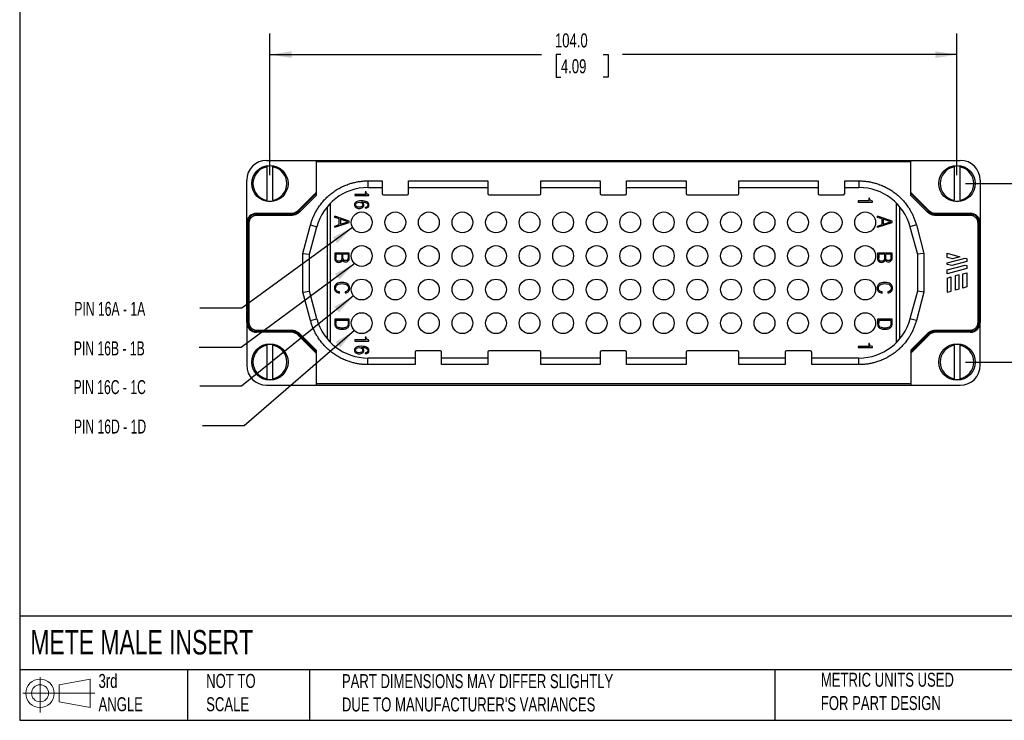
# Model space of a CAD drawing. Header units: millimetres. Extents: x 6 to 273, y 6 to 210.
# Tile 1 of 6: x 6 to 155, y 6 to 112. Entities that reach past the tile are written whole.
import ezdxf

# ---------------------------------------------------------------- set-up
doc = ezdxf.new("R2010")
doc.units = ezdxf.units.MM
doc.linetypes.add('SLD-Solid', pattern=[0])
doc.layers.add('DIMENSIONS', color=140, linetype='SLD-Solid', lineweight=25)
doc.layers.add('TEXT', color=140, linetype='SLD-Solid', lineweight=25)
doc.layers.add('SLD-DEFPOINTS', color=7, linetype='Continuous')
doc.styles.add('SLDTEXTSTYLE0', font='TXT', dxfattribs={"width": 0.7})
doc.styles.add('SLDTEXTSTYLE1', font='TXT', dxfattribs={"width": 0.65})
doc.dimstyles.new('SLDDIMSTYLE0', dxfattribs={"dimtxt": 2.158008, "dimasz": 3.302, "dimexe": 0, "dimexo": 0.0625, "dimgap": 0.539502, "dimtad": 0, "dimtih": 1, "dimtoh": 1, "dimrnd": 1e-09, "dimzin": 4, "dimdsep": 46, "dimtxsty": 'SLDTEXTSTYLE0', "dimsah": 1, "dimcen": 0.09, "dimadec": 0, "dimazin": 1, "dimtfac": 1, "dimtofl": 0, "dimtmove": 0, "dimatfit": 3, "dimfxl": 0, "dimfrac": 2, "dimtolj": 1, "dimtzin": 12, "dimarcsym": 0})
doc.dimstyles.new('SLDDIMSTYLE1', dxfattribs={"dimtxt": 0.18, "dimasz": 3.302, "dimexe": 0, "dimexo": 0.0625, "dimgap": 0, "dimtad": 0, "dimtih": 1, "dimtoh": 1, "dimdec": 0, "dimrnd": 1e-09, "dimzin": 0, "dimdsep": 46, "dimtxsty": 'Standard', "dimsah": 1, "dimcen": 0.09, "dimadec": 0, "dimazin": 0, "dimtfac": 3.302, "dimtdec": 0, "dimtofl": 0, "dimtmove": 0, "dimatfit": 3, "dimfxl": 0, "dimfrac": 2, "dimtolj": 1, "dimtzin": 0, "dimarcsym": 0})

# ---------------------------------------------------------------- blocks, each defined once
blk = doc.blocks.new('Block11')
at = {"color": 7, "linetype": 'SLD-Solid', "lineweight": 18}
for p, q in [((2.59, 5.31), (2.59, 0)), ((5.48, 4.17), (10.18, 5.03)), ((10.18, 5.03), (10.18, 0.73)), ((5.48, 1.6), (5.48, 4.17)), ((0, 2.88), (10.87, 2.88)), ((5.48, 1.6), (10.18, 0.73))]:
    blk.add_line(p, q, dxfattribs=at)
for radius in [2.15, 1.29]:
    blk.add_circle((2.59, 2.88), radius, dxfattribs=at)
blk = doc.blocks.new('Block12')
at = {"layer": 'SLD-DEFPOINTS'}
blk.add_blockref('Block11', (0, 0), dxfattribs=at)
blk = doc.blocks.new('_D')
at = {"layer": 'DIMENSIONS'}
for p, q in [((44.21, 88.82), (44.21, 110.23)), ((148.21, 88.82), (148.21, 110.23)), ((44.21, 107.05), (85.33, 107.05)), ((88.26, 107.05), (87.53, 107.05)), ((87.53, 107.05), (87.53, 103.62)), ((94.67, 107.05), (95.39, 107.05)), ((95.39, 107.05), (95.39, 103.62)), ((148.21, 107.05), (97.59, 107.05)), ((87.53, 103.62), (88.26, 103.62)), ((95.39, 103.62), (94.67, 103.62))]:
    blk.add_line(p, q, dxfattribs=at)
for points in [[(44.21, 107.05), (47.52, 106.54), (47.52, 107.56)], [(148.21, 107.05), (144.91, 107.56), (144.91, 106.54)]]:
    blk.add_solid(points, dxfattribs=at)
at = {"layer": 'DIMENSIONS', "char_height": 2.117, "attachment_point": 1, "style": 'SLDTEXTSTYLE0'}
for s, insert in [('104.0', (87.36, 110.26)), ('4.09', (88.26, 106.35))]:
    blk.add_mtext(s, dxfattribs=dict(at, insert=insert))
blk = doc.blocks.new('_D_1')
at = {"layer": 'DIMENSIONS'}
for p, q in [((149.48, 87.55), (166.07, 87.55)), ((162.89, 87.55), (162.89, 76.84)), ((159.69, 72.92), (158.96, 72.92)), ((158.96, 72.92), (158.96, 69.49)), ((166.1, 72.92), (166.83, 72.92)), ((166.83, 72.92), (166.83, 69.49)), ((158.96, 69.49), (159.69, 69.49)), ((162.89, 60.55), (162.89, 69.01)), ((166.83, 69.49), (166.1, 69.49)), ((149.48, 60.55), (166.07, 60.55))]:
    blk.add_line(p, q, dxfattribs=at)
for points in [[(162.89, 87.55), (162.39, 84.25), (163.4, 84.25)], [(162.89, 60.55), (163.4, 63.85), (162.39, 63.85)]]:
    blk.add_solid(points, dxfattribs=at)
at = {"layer": 'DIMENSIONS', "char_height": 2.117, "attachment_point": 1, "style": 'SLDTEXTSTYLE0'}
for s, insert in [('27.0', (159.69, 76.13)), ('1.06', (159.69, 72.22))]:
    blk.add_mtext(s, dxfattribs=dict(at, insert=insert))

msp = doc.modelspace()

# ---------------------------------------------------------------- linework, layer by layer
for p, q in [((43.715, 91.051), (51.215, 91.051)), ((51.215, 91.051), (51.215, 90.851)), ((51.215, 91.051), (141.215, 91.051)), ((141.215, 90.851), (141.215, 91.051)), ((141.215, 91.051), (148.715, 91.051)), ((43.765, 90.166), (43.765, 90.068)), ((43.765, 90.068), (43.765, 85.033)), ((44.665, 90.166), (44.665, 90.068)), ((44.665, 85.033), (44.665, 90.068)), ((51.215, 90.851), (51.215, 85.748)), ((141.215, 90.851), (51.215, 90.851)), ((141.215, 85.748), (141.215, 90.851)), ((147.765, 90.068), (147.765, 90.166)), ((147.765, 90.068), (147.765, 85.033)), ((148.665, 90.068), (148.665, 90.166)), ((148.665, 85.033), (148.665, 90.068)), ((40.715, 81.551), (40.715, 88.051)), ((59.06, 87.951), (61.215, 87.951)), ((59.06, 87.951), (59.06, 86.951)), ((61.215, 87.951), (61.215, 86.051)), ((65.215, 87.951), (77.215, 87.951)), ((65.215, 86.051), (65.215, 87.951)), ((77.215, 87.951), (77.215, 86.051)), ((85.215, 87.951), (94.215, 87.951)), ((85.215, 86.051), (85.215, 87.951)), ((94.215, 87.951), (94.215, 86.051)), ((98.215, 87.951), (107.215, 87.951)), ((98.215, 86.051), (98.215, 87.951)), ((107.215, 87.951), (107.215, 86.051)), ((115.215, 87.951), (127.215, 87.951)), ((115.215, 86.051), (115.215, 87.951)), ((127.215, 87.951), (127.215, 86.051)), ((131.215, 87.951), (133.37, 87.951)), ((131.215, 86.051), (131.215, 87.951)), ((133.37, 87.951), (133.37, 86.951)), ((151.715, 88.051), (151.715, 81.551)), ((59.06, 86.951), (61.215, 86.951)), ((65.215, 86.951), (77.215, 86.951)), ((85.215, 86.951), (94.215, 86.951)), ((98.215, 86.951), (107.215, 86.951)), ((115.215, 86.951), (127.215, 86.951)), ((131.215, 86.951), (133.37, 86.951)), ((43.765, 85.033), (43.765, 84.936)), ((44.665, 85.033), (44.665, 84.936)), ((48.504, 83.49), (51.215, 86.201)), ((51.215, 86.031), (48.589, 83.405)), ((51.215, 85.748), (48.731, 83.264)), ((57.077, 85.88), (57.077, 85.716)), ((58.779, 85.88), (57.077, 85.88)), ((57.077, 85.716), (59.215, 85.716)), ((59.215, 85.716), (59.215, 85.86)), ((61.415, 85.851), (65.015, 85.851)), ((77.415, 85.851), (85.015, 85.851)), ((94.415, 85.851), (98.015, 85.851)), ((107.415, 85.851), (115.015, 85.851)), ((127.415, 85.851), (131.015, 85.851)), ((141.215, 86.201), (143.925, 83.49)), ((143.84, 83.405), (141.215, 86.031)), ((143.699, 83.264), (141.215, 85.748)), ((147.765, 84.936), (147.765, 85.033)), ((148.665, 84.936), (148.665, 85.033)), ((48.504, 83.49), (48.589, 83.405)), ((52.865, 84.013), (52.865, 64.089)), ((53.365, 84.569), (53.365, 63.532)), ((58.668, 83.803), (58.668, 83.957)), ((134.979, 84.915), (133.277, 84.915)), ((133.277, 84.915), (133.277, 84.751)), ((133.277, 84.751), (135.415, 84.751)), ((135.415, 84.751), (135.415, 84.895)), ((139.065, 63.532), (139.065, 84.569)), ((139.565, 64.089), (139.565, 84.013)), ((143.84, 83.405), (143.925, 83.49)), ((42.215, 82.93), (42.215, 83.051)), ((42.215, 83.051), (47.443, 83.051)), ((42.215, 82.73), (42.215, 82.93)), ((47.443, 82.93), (42.215, 82.93)), ((47.443, 82.73), (42.215, 82.73)), ((47.443, 82.93), (47.443, 83.051)), ((47.443, 82.73), (47.443, 82.93)), ((48.731, 83.264), (48.589, 83.405)), ((56.24, 81.872), (54.04, 82.604)), ((54.04, 82.418), (54.04, 82.604)), ((54.711, 82.199), (54.04, 82.418)), ((54.711, 81.331), (54.711, 82.199)), ((54.893, 82.138), (54.893, 81.394)), ((56.025, 81.77), (54.893, 82.138)), ((138.39, 81.872), (136.19, 82.604)), ((136.19, 82.418), (136.19, 82.604)), ((136.861, 82.199), (136.19, 82.418)), ((136.861, 81.331), (136.861, 82.199)), ((138.175, 81.77), (137.043, 82.138)), ((137.043, 82.138), (137.043, 81.394)), ((143.699, 83.264), (143.84, 83.405)), ((144.986, 83.051), (144.986, 82.93)), ((144.986, 83.051), (150.215, 83.051)), ((144.986, 82.73), (144.986, 82.93)), ((150.215, 82.93), (144.986, 82.93)), ((150.215, 82.73), (144.986, 82.73)), ((150.215, 82.93), (150.215, 83.051)), ((150.215, 82.73), (150.215, 82.93)), ((40.715, 66.551), (40.715, 81.551)), ((40.835, 81.551), (40.715, 81.551)), ((40.835, 81.551), (40.835, 66.551)), ((41.035, 81.551), (40.835, 81.551)), ((41.035, 81.551), (41.035, 66.551)), ((49.215, 76.983), (50.366, 81.28)), ((50.215, 76.851), (51.332, 81.021)), ((50.366, 81.28), (51.332, 81.021)), ((54.04, 80.931), (56.24, 81.663)), ((54.04, 81.117), (54.711, 81.331)), ((54.04, 80.931), (54.04, 81.117)), ((54.893, 81.394), (56.025, 81.77)), ((56.24, 81.663), (56.24, 81.872)), ((136.19, 80.931), (138.39, 81.663)), ((136.19, 81.117), (136.861, 81.331)), ((136.19, 80.931), (136.19, 81.117)), ((137.043, 81.394), (138.175, 81.77)), ((138.39, 81.663), (138.39, 81.872)), ((142.063, 81.28), (141.097, 81.021)), ((141.097, 81.021), (142.215, 76.851)), ((142.063, 81.28), (143.215, 76.983)), ((151.394, 66.551), (151.394, 81.551)), ((151.394, 81.551), (151.594, 81.551)), ((151.594, 66.551), (151.594, 81.551)), ((151.715, 81.551), (151.594, 81.551)), ((151.715, 81.551), (151.715, 66.551)), ((49.215, 76.983), (50.215, 76.851)), ((49.215, 71.119), (49.215, 76.983)), ((50.215, 71.251), (50.215, 76.851)), ((56.24, 77.019), (54.04, 77.019)), ((54.222, 76.845), (54.222, 76.306)), ((55.09, 76.845), (54.222, 76.845)), ((56.058, 76.845), (55.27, 76.845)), ((138.39, 77.019), (136.19, 77.019)), ((136.372, 76.845), (136.372, 76.306)), ((137.24, 76.845), (136.372, 76.845)), ((138.208, 76.845), (137.42, 76.845)), ((143.215, 76.983), (142.215, 76.851)), ((142.215, 76.851), (142.215, 71.251)), ((143.215, 76.983), (143.215, 71.119)), ((146.715, 77.004), (148.664, 76.482)), ((146.715, 76.383), (146.715, 77.004)), ((147.505, 76.172), (146.715, 76.383)), ((146.715, 75.552), (149.424, 76.278)), ((148.664, 76.482), (147.505, 76.172)), ((149.424, 76.278), (149.715, 76.201)), ((149.715, 76.201), (149.715, 75.735)), ((146.715, 75.325), (146.715, 75.552)), ((147.45, 75.128), (146.715, 75.325)), ((146.715, 74.494), (149.424, 75.22)), ((149.715, 74.677), (146.715, 73.873)), ((149.715, 75.735), (147.45, 75.128)), ((149.424, 75.22), (149.715, 75.143)), ((149.715, 75.143), (149.715, 74.677)), ((146.715, 73.873), (146.715, 74.494)), ((146.715, 73.252), (147.315, 73.413)), ((146.715, 73.252), (146.715, 71.097)), ((147.315, 71.258), (147.315, 73.413)), ((148.515, 73.734), (147.915, 73.574)), ((147.915, 73.574), (147.915, 71.419)), ((148.515, 71.58), (148.515, 73.734)), ((149.115, 73.895), (149.715, 74.056)), ((149.115, 71.74), (149.115, 73.895)), ((149.715, 74.056), (149.715, 71.901)), ((148.515, 71.58), (147.915, 71.419)), ((149.715, 71.901), (149.115, 71.74)), ((49.215, 71.119), (50.215, 71.251)), ((50.366, 66.821), (49.215, 71.119)), ((51.332, 67.08), (50.215, 71.251)), ((54.759, 70.983), (54.759, 71.155)), ((55.598, 71.173), (55.598, 70.998)), ((136.909, 70.983), (136.909, 71.155)), ((137.748, 71.173), (137.748, 70.998)), ((142.215, 71.251), (141.097, 67.08)), ((143.215, 71.119), (142.063, 66.821)), ((143.215, 71.119), (142.215, 71.251)), ((146.715, 71.097), (147.315, 71.258)), ((50.366, 66.821), (51.332, 67.08)), ((142.063, 66.821), (141.097, 67.08)), ((40.835, 66.551), (40.715, 66.551)), ((40.715, 66.551), (40.715, 60.051)), ((41.035, 66.551), (40.835, 66.551)), ((56.24, 67.016), (54.04, 67.016)), ((54.222, 66.841), (54.222, 66.459)), ((56.058, 66.841), (54.222, 66.841)), ((56.24, 66.423), (56.24, 67.016)), ((138.39, 67.016), (136.19, 67.016)), ((138.208, 66.841), (136.372, 66.841)), ((136.372, 66.841), (136.372, 66.459)), ((138.39, 66.423), (138.39, 67.016)), ((151.394, 66.551), (151.594, 66.551)), ((151.715, 66.551), (151.594, 66.551)), ((151.715, 60.051), (151.715, 66.551)), ((42.215, 65.371), (47.443, 65.371)), ((42.215, 65.371), (42.215, 65.171)), ((47.443, 65.171), (42.215, 65.171)), ((42.215, 65.051), (42.215, 65.171)), ((47.443, 65.051), (42.215, 65.051)), ((47.443, 65.371), (47.443, 65.171)), ((47.443, 65.051), (47.443, 65.171)), ((48.589, 64.697), (48.504, 64.612)), ((51.215, 61.901), (48.504, 64.612)), ((48.731, 64.838), (48.589, 64.697)), ((51.215, 62.071), (48.589, 64.697)), ((48.731, 64.838), (51.215, 62.354)), ((141.215, 62.354), (143.699, 64.838)), ((143.84, 64.697), (141.215, 62.071)), ((143.925, 64.612), (141.215, 61.901)), ((143.699, 64.838), (143.84, 64.697)), ((143.925, 64.612), (143.84, 64.697)), ((144.986, 65.371), (150.215, 65.371)), ((144.986, 65.371), (144.986, 65.171)), ((150.215, 65.171), (144.986, 65.171)), ((144.986, 65.171), (144.986, 65.051)), ((150.215, 65.051), (144.986, 65.051)), ((150.215, 65.371), (150.215, 65.171)), ((150.215, 65.051), (150.215, 65.171)), ((43.765, 63.166), (43.765, 63.068)), ((43.765, 63.068), (43.765, 58.033)), ((44.665, 63.166), (44.665, 63.068)), ((44.665, 58.033), (44.665, 63.068)), ((57.077, 63.88), (57.077, 63.716)), ((58.779, 63.88), (57.077, 63.88)), ((57.077, 63.716), (59.215, 63.716)), ((59.215, 63.716), (59.215, 63.86)), ((133.277, 62.915), (133.277, 62.751)), ((134.979, 62.915), (133.277, 62.915)), ((133.277, 62.751), (135.415, 62.751)), ((135.415, 62.751), (135.415, 62.895)), ((147.765, 63.068), (147.765, 63.166)), ((147.765, 63.068), (147.765, 58.033)), ((148.665, 63.068), (148.665, 63.166)), ((148.665, 58.033), (148.665, 63.068)), ((51.215, 62.354), (51.215, 57.251)), ((58.668, 61.803), (58.668, 61.957)), ((66.215, 61.151), (59.06, 61.151)), ((59.06, 60.151), (59.06, 61.151)), ((66.215, 62.051), (66.215, 60.151)), ((70.015, 62.251), (66.415, 62.251)), ((70.215, 60.151), (70.215, 62.051)), ((77.215, 61.151), (70.215, 61.151)), ((77.215, 62.051), (77.215, 60.151)), ((85.015, 62.251), (77.415, 62.251)), ((85.215, 60.151), (85.215, 62.051)), ((94.215, 61.151), (85.215, 61.151)), ((94.215, 62.051), (94.215, 60.151)), ((98.015, 62.251), (94.415, 62.251)), ((98.215, 60.151), (98.215, 62.051)), ((107.215, 61.151), (98.215, 61.151)), ((107.215, 62.051), (107.215, 60.151)), ((115.015, 62.251), (107.415, 62.251)), ((115.215, 60.151), (115.215, 62.051)), ((122.215, 61.151), (115.215, 61.151)), ((122.215, 62.051), (122.215, 60.151)), ((126.015, 62.251), (122.415, 62.251)), ((126.215, 60.151), (126.215, 62.051)), ((133.37, 61.151), (126.215, 61.151)), ((133.37, 60.151), (133.37, 61.151)), ((141.215, 62.354), (141.215, 57.251)), ((66.215, 60.151), (59.06, 60.151)), ((77.215, 60.151), (70.215, 60.151)), ((94.215, 60.151), (85.215, 60.151)), ((107.215, 60.151), (98.215, 60.151)), ((122.215, 60.151), (115.215, 60.151)), ((133.37, 60.151), (126.215, 60.151)), ((43.715, 57.051), (51.215, 57.051)), ((43.765, 58.033), (43.765, 57.936)), ((44.665, 58.033), (44.665, 57.936)), ((141.215, 57.251), (51.215, 57.251)), ((51.215, 57.251), (51.215, 57.051)), ((51.215, 57.051), (141.215, 57.051)), ((141.215, 57.251), (141.215, 57.051)), ((141.215, 57.051), (148.715, 57.051)), ((147.765, 57.936), (147.765, 58.033)), ((148.665, 57.936), (148.665, 58.033))]:
    msp.add_line(p, q)
for centre, radius in [((44.215, 87.551), 2.75), ((148.215, 87.551), 2.75), ((58.115, 81.671), 1.575), ((63.195, 81.671), 1.575), ((68.275, 81.671), 1.575), ((73.355, 81.671), 1.575), ((78.435, 81.671), 1.575), ((83.515, 81.671), 1.575), ((88.595, 81.671), 1.575), ((93.675, 81.671), 1.575), ((98.755, 81.671), 1.575), ((103.835, 81.671), 1.575), ((108.915, 81.671), 1.575), ((113.995, 81.671), 1.575), ((119.075, 81.671), 1.575), ((124.155, 81.671), 1.575), ((129.235, 81.671), 1.575), ((134.315, 81.671), 1.575), ((58.115, 76.591), 1.575), ((63.195, 76.591), 1.575), ((68.275, 76.591), 1.575), ((73.355, 76.591), 1.575), ((78.435, 76.591), 1.575), ((83.515, 76.591), 1.575), ((88.595, 76.591), 1.575), ((93.675, 76.591), 1.575), ((98.755, 76.591), 1.575), ((103.835, 76.591), 1.575), ((108.915, 76.591), 1.575), ((113.995, 76.591), 1.575), ((119.075, 76.591), 1.575), ((124.155, 76.591), 1.575), ((129.235, 76.591), 1.575), ((134.315, 76.591), 1.575), ((58.115, 71.511), 1.575), ((63.195, 71.511), 1.575), ((68.275, 71.511), 1.575), ((73.355, 71.511), 1.575), ((78.435, 71.511), 1.575), ((83.515, 71.511), 1.575), ((88.595, 71.511), 1.575), ((93.675, 71.511), 1.575), ((98.755, 71.511), 1.575), ((103.835, 71.511), 1.575), ((108.915, 71.511), 1.575), ((113.995, 71.511), 1.575), ((119.075, 71.511), 1.575), ((124.155, 71.511), 1.575), ((129.235, 71.511), 1.575), ((134.315, 71.511), 1.575), ((58.115, 66.431), 1.575), ((63.195, 66.431), 1.575), ((68.275, 66.431), 1.575), ((73.355, 66.431), 1.575), ((78.435, 66.431), 1.575), ((83.515, 66.431), 1.575), ((88.595, 66.431), 1.575), ((93.675, 66.431), 1.575), ((98.755, 66.431), 1.575), ((103.835, 66.431), 1.575), ((108.915, 66.431), 1.575), ((113.995, 66.431), 1.575), ((119.075, 66.431), 1.575), ((124.155, 66.431), 1.575), ((129.235, 66.431), 1.575), ((134.315, 66.431), 1.575), ((44.215, 60.551), 2.75), ((148.215, 60.551), 2.75)]:
    msp.add_circle(centre, radius)
for centre, radius, start, end in [((43.715, 88.051), 3, 90, 180), ((148.715, 88.051), 3, 0, 90), ((44.215, 87.551), 2.558, 100.13403, 259.86597), ((44.215, 87.551), 2.654, 80.23715, 99.76285), ((44.215, 87.551), 2.558, 280.13403, 79.86597), ((148.215, 87.551), 2.558, 100.13403, 259.86597), ((148.215, 87.551), 2.654, 80.23715, 99.76285), ((148.215, 87.551), 2.558, 280.13403, 79.86597), ((59.06, 78.951), 8, 90, 165), ((133.37, 78.951), 8, 15, 90), ((61.415, 86.051), 0.2, 180, 270), ((65.015, 86.051), 0.2, 270, 0), ((77.415, 86.051), 0.2, 180, 270), ((85.015, 86.051), 0.2, 270, 0), ((94.415, 86.051), 0.2, 180, 270), ((98.015, 86.051), 0.2, 270, 0), ((107.415, 86.051), 0.2, 180, 270), ((115.015, 86.051), 0.2, 270, 0), ((127.415, 86.051), 0.2, 180, 270), ((131.015, 86.051), 0.2, 270, 0), ((44.215, 87.551), 2.654, 260.23715, 279.76285), ((47.443, 84.551), 1.5, 270, 315), ((144.986, 84.551), 1.5, 225, 270), ((148.215, 87.551), 2.654, 260.23715, 279.76285), ((42.215, 81.551), 1.5, 90, 180), ((42.215, 81.551), 1.38, 90, 180), ((47.443, 84.551), 1.62, 270, 315), ((144.986, 84.551), 1.62, 225, 270), ((150.215, 81.551), 1.5, 0, 90), ((150.215, 81.551), 1.38, 0, 90), ((59.06, 69.151), 8, 195, 270), ((133.37, 69.151), 8, 270, 345), ((42.215, 66.551), 1.5, 180, 270), ((42.215, 66.551), 1.38, 180, 270), ((150.215, 66.551), 1.38, 270, 0), ((150.215, 66.551), 1.5, 270, 0), ((47.443, 63.551), 1.62, 45, 90), ((47.443, 63.551), 1.5, 45, 90), ((144.986, 63.551), 1.62, 90, 135), ((144.986, 63.551), 1.5, 90, 135), ((44.215, 60.551), 2.558, 100.13403, 259.86597), ((44.215, 60.551), 2.654, 80.23715, 99.76285), ((44.215, 60.551), 2.558, 280.13403, 79.86597), ((148.215, 60.551), 2.558, 100.13403, 259.86597), ((148.215, 60.551), 2.654, 80.23715, 99.76285), ((148.215, 60.551), 2.558, 280.13403, 79.86597), ((66.415, 62.051), 0.2, 90, 180), ((70.015, 62.051), 0.2, 0, 90), ((77.415, 62.051), 0.2, 90, 180), ((85.015, 62.051), 0.2, 0, 90), ((94.415, 62.051), 0.2, 90, 180), ((98.015, 62.051), 0.2, 0, 90), ((107.415, 62.051), 0.2, 90, 180), ((115.015, 62.051), 0.2, 0, 90), ((122.415, 62.051), 0.2, 90, 180), ((126.015, 62.051), 0.2, 0, 90), ((43.715, 60.051), 3, 180, 270), ((148.715, 60.051), 3, 270, 0), ((44.215, 60.551), 2.654, 260.23715, 279.76285), ((148.215, 60.551), 2.654, 260.23715, 279.76285)]:
    msp.add_arc(centre, radius, start, end)
for points, knots in [([(50.366, 81.28), (50.392, 81.373), (50.443, 81.558), (50.531, 81.831), (50.627, 82.101), (50.731, 82.367), (50.843, 82.629), (50.964, 82.888), (51.093, 83.143), (51.231, 83.394), (51.376, 83.641), (51.613, 84.015), (51.961, 84.5), (52.45, 85.075), (52.989, 85.61), (53.574, 86.099), (54.198, 86.538), (54.854, 86.92), (55.536, 87.244), (56.185, 87.488), (56.792, 87.667), (57.351, 87.794), (57.915, 87.884), (58.486, 87.941), (58.868, 87.947), (59.06, 87.951)], [0, 0, 0, 0, 0.02446151, 0.04882496, 0.07311484, 0.09735584, 0.1215728, 0.14579065, 0.1700343, 0.1943286, 0.21869823, 0.24316765, 0.30690058, 0.37067791, 0.43532396, 0.50001503, 0.56466107, 0.62935215, 0.69308509, 0.75686242, 0.80568159, 0.85420634, 0.90263492, 0.95116675, 1, 1, 1, 1]), ([(133.37, 87.951), (133.466, 87.95), (133.658, 87.948), (133.944, 87.934), (134.23, 87.912), (134.514, 87.88), (134.796, 87.839), (135.077, 87.79), (135.357, 87.731), (135.635, 87.663), (135.912, 87.586), (136.334, 87.454), (136.893, 87.244), (137.575, 86.92), (138.231, 86.538), (138.855, 86.1), (139.44, 85.61), (139.979, 85.076), (140.469, 84.5), (140.872, 83.937), (141.202, 83.397), (141.47, 82.89), (141.703, 82.368), (141.905, 81.832), (142.01, 81.465), (142.063, 81.28)], [0, 0, 0, 0, 0.0244615, 0.048825, 0.0731148, 0.0973558, 0.1215728, 0.1457906, 0.1700343, 0.1943286, 0.2186982, 0.2431676, 0.3069006, 0.3706779, 0.435324, 0.500015, 0.5646611, 0.6293521, 0.6930851, 0.7568624, 0.8056816, 0.8542063, 0.9026349, 0.9511668, 1, 1, 1, 1]), ([(58.659, 86.316), (58.659, 86.307), (58.659, 86.298), (58.659, 86.191), (58.669, 86.109), (58.71, 85.975), (58.739, 85.921), (58.779, 85.88)], [0, 0, 0, 0, 0.0432661, 0.0432661, 0.5221767, 0.5221767, 1, 1, 1, 1]), ([(59.215, 85.86), (59.068, 85.869), (58.96, 85.909), (58.825, 86.053), (58.791, 86.16), (58.791, 86.304)], [0, 0, 0, 0, 0.5008463, 0.5008463, 1, 1, 1, 1]), ([(134.859, 85.351), (134.859, 85.342), (134.859, 85.333), (134.859, 85.226), (134.869, 85.144), (134.91, 85.01), (134.939, 84.956), (134.979, 84.915)], [0, 0, 0, 0, 0.0432661, 0.0432661, 0.5221767, 0.5221767, 1, 1, 1, 1]), ([(135.415, 84.895), (135.268, 84.903), (135.16, 84.943), (135.025, 85.087), (134.991, 85.195), (134.991, 85.339)], [0, 0, 0, 0, 0.5008463, 0.5008463, 1, 1, 1, 1]), ([(59.069, 83.955), (59.166, 84.041), (59.215, 84.152), (59.215, 84.495), (59.113, 84.654), (58.704, 84.874), (58.402, 84.927), (57.684, 84.927), (57.437, 84.876), (57.098, 84.669), (57.011, 84.522), (57.011, 84.161), (57.075, 84.029), (57.33, 83.835), (57.5, 83.786), (57.934, 83.786), (58.108, 83.834), (58.361, 84.025), (58.424, 84.152), (58.424, 84.417), (58.397, 84.507), (58.343, 84.582)], [0, 0, 0, 0, 0.0838484, 0.0838484, 0.2123211, 0.2123211, 0.3427191, 0.3427191, 0.4499641, 0.4499641, 0.5582474, 0.5582474, 0.6511713, 0.6511713, 0.7448413, 0.7448413, 0.8422088, 0.8422088, 0.9378149, 0.9378149, 1, 1, 1, 1]), ([(57.313, 84.053), (57.221, 84.12), (57.175, 84.215), (57.175, 84.457), (57.226, 84.551), (57.328, 84.621)], [0, 0, 0, 0, 0.513308, 0.513308, 1, 1, 1, 1]), ([(58.119, 84.058), (58.023, 83.989), (57.885, 83.955), (57.535, 83.955), (57.404, 83.987), (57.313, 84.053)], [0, 0, 0, 0, 0.5175719, 0.5175719, 1, 1, 1, 1]), ([(57.328, 84.621), (57.429, 84.689), (57.564, 84.724), (57.887, 84.724), (58.013, 84.687), (58.213, 84.54), (58.263, 84.447), (58.263, 84.215), (58.215, 84.123), (58.119, 84.058)], [0, 0, 0, 0, 0.2666252, 0.2666252, 0.5068518, 0.5068518, 0.7470785, 0.7470785, 1, 1, 1, 1]), ([(58.101, 84.756), (58.414, 84.753), (58.65, 84.712), (58.971, 84.555), (59.051, 84.443), (59.051, 84.205), (59.018, 84.128), (58.952, 84.067)], [0, 0, 0, 0, 0.3807001, 0.3807001, 0.757769, 0.757769, 1, 1, 1, 1]), ([(58.668, 83.957), (58.724, 83.966), (58.827, 83.982), (58.913, 84.04), (58.952, 84.067)], [0, 0, 0, 0, 0.5411032, 1, 1, 1, 1]), ([(42.215, 82.73), (42.178, 82.729), (42.103, 82.727), (41.993, 82.711), (41.885, 82.685), (41.739, 82.635), (41.562, 82.544), (41.375, 82.391), (41.221, 82.203), (41.114, 81.994), (41.047, 81.773), (41.039, 81.625), (41.035, 81.551)], [0, 0, 0, 0, 0.0602687, 0.1200337, 0.1798341, 0.2402084, 0.3700249, 0.5001309, 0.6299475, 0.7600536, 0.8799562, 1, 1, 1, 1]), ([(48.731, 83.264), (48.702, 83.236), (48.645, 83.181), (48.552, 83.105), (48.456, 83.036), (48.355, 82.973), (48.25, 82.917), (48.105, 82.851), (47.916, 82.787), (47.682, 82.739), (47.523, 82.733), (47.443, 82.73)], [0, 0, 0, 0, 0.0839044, 0.1671088, 0.2499714, 0.3328549, 0.4161218, 0.5001296, 0.6671542, 0.8328095, 1, 1, 1, 1]), ([(144.986, 82.73), (144.946, 82.731), (144.866, 82.733), (144.748, 82.745), (144.631, 82.764), (144.515, 82.791), (144.401, 82.826), (144.252, 82.882), (144.073, 82.97), (143.874, 83.101), (143.757, 83.209), (143.699, 83.264)], [0, 0, 0, 0, 0.0839044, 0.1671088, 0.2499714, 0.3328549, 0.4161218, 0.5001296, 0.6671542, 0.8328095, 1, 1, 1, 1]), ([(151.394, 81.551), (151.393, 81.588), (151.391, 81.662), (151.375, 81.772), (151.349, 81.88), (151.299, 82.026), (151.208, 82.203), (151.055, 82.39), (150.867, 82.544), (150.657, 82.652), (150.437, 82.719), (150.289, 82.726), (150.215, 82.73)], [0, 0, 0, 0, 0.06026872, 0.12003365, 0.17983409, 0.24020836, 0.37002487, 0.50013087, 0.6299475, 0.76005363, 0.8799562, 1, 1, 1, 1]), ([(54.04, 77.019), (54.04, 76.837), (54.04, 76.654), (54.04, 76.317), (54.043, 76.203), (54.057, 76.033), (54.069, 75.962), (54.087, 75.917)], [0, 0, 0, 0, 0.3425381, 0.3425381, 0.6297195, 0.6297195, 1, 1, 1, 1]), ([(55.09, 76.845), (55.09, 76.661), (55.09, 76.477), (55.09, 76.129), (55.054, 76.006), (54.98, 75.922)], [0, 0, 0, 0, 0.5291353, 0.5291353, 1, 1, 1, 1]), ([(56.058, 76.845), (56.058, 76.696), (56.058, 76.547), (56.058, 76.216), (56.032, 76.087), (55.922, 75.925), (55.817, 75.883), (55.513, 75.883), (55.407, 75.927), (55.296, 76.093), (55.27, 76.225), (55.27, 76.557), (55.27, 76.701), (55.27, 76.845)], [0, 0, 0, 0, 0.144379, 0.144379, 0.3201033, 0.3201033, 0.5148136, 0.5148136, 0.7066814, 0.7066814, 0.8729723, 0.8729723, 1, 1, 1, 1]), ([(56.225, 76.123), (56.235, 76.186), (56.24, 76.267), (56.24, 76.584), (56.24, 76.802), (56.24, 77.019)], [0, 0, 0, 0, 0.3135942, 0.3135942, 1, 1, 1, 1]), ([(136.19, 77.019), (136.19, 76.837), (136.19, 76.654), (136.19, 76.317), (136.193, 76.203), (136.207, 76.033), (136.219, 75.962), (136.237, 75.917)], [0, 0, 0, 0, 0.3425381, 0.3425381, 0.6297195, 0.6297195, 1, 1, 1, 1]), ([(137.24, 76.845), (137.24, 76.661), (137.24, 76.477), (137.24, 76.129), (137.204, 76.006), (137.13, 75.922)], [0, 0, 0, 0, 0.5291353, 0.5291353, 1, 1, 1, 1]), ([(138.208, 76.845), (138.208, 76.696), (138.208, 76.547), (138.208, 76.216), (138.182, 76.087), (138.072, 75.925), (137.967, 75.883), (137.663, 75.883), (137.557, 75.927), (137.446, 76.093), (137.42, 76.225), (137.42, 76.557), (137.42, 76.701), (137.42, 76.845)], [0, 0, 0, 0, 0.144379, 0.144379, 0.3201033, 0.3201033, 0.5148136, 0.5148136, 0.7066814, 0.7066814, 0.8729723, 0.8729723, 1, 1, 1, 1]), ([(138.375, 76.123), (138.385, 76.186), (138.39, 76.267), (138.39, 76.584), (138.39, 76.802), (138.39, 77.019)], [0, 0, 0, 0, 0.3135942, 0.3135942, 1, 1, 1, 1]), ([(54.299, 75.695), (54.395, 75.641), (54.507, 75.614), (54.783, 75.614), (54.907, 75.647), (55.007, 75.716)], [0, 0, 0, 0, 0.4595142, 0.4595142, 1, 1, 1, 1]), ([(54.98, 75.922), (54.904, 75.838), (54.792, 75.796), (54.483, 75.796), (54.372, 75.838), (54.308, 75.922)], [0, 0, 0, 0, 0.4836957, 0.4836957, 1, 1, 1, 1]), ([(55.201, 75.987), (55.243, 75.898), (55.305, 75.829), (55.472, 75.728), (55.568, 75.702), (55.777, 75.702), (55.87, 75.723), (55.953, 75.765)], [0, 0, 0, 0, 0.339823, 0.339823, 0.679646, 0.679646, 1, 1, 1, 1]), ([(136.449, 75.695), (136.545, 75.641), (136.657, 75.614), (136.933, 75.614), (137.057, 75.647), (137.157, 75.716)], [0, 0, 0, 0, 0.4595142, 0.4595142, 1, 1, 1, 1]), ([(137.13, 75.922), (137.054, 75.838), (136.942, 75.796), (136.633, 75.796), (136.522, 75.838), (136.458, 75.922)], [0, 0, 0, 0, 0.4836957, 0.4836957, 1, 1, 1, 1]), ([(137.351, 75.987), (137.393, 75.898), (137.455, 75.829), (137.622, 75.728), (137.718, 75.702), (137.927, 75.702), (138.02, 75.723), (138.103, 75.765)], [0, 0, 0, 0, 0.339823, 0.339823, 0.679646, 0.679646, 1, 1, 1, 1]), ([(54.287, 72.36), (54.081, 72.212), (53.977, 72.008), (53.977, 71.522), (54.046, 71.341), (54.325, 71.074), (54.516, 70.998), (54.759, 70.983)], [0, 0, 0, 0, 0.3643082, 0.3643082, 0.681875, 0.681875, 1, 1, 1, 1]), ([(54.759, 71.155), (54.572, 71.169), (54.425, 71.228), (54.214, 71.434), (54.159, 71.57), (54.159, 71.947), (54.245, 72.108), (54.416, 72.227)], [0, 0, 0, 0, 0.309337, 0.309337, 0.6227848, 0.6227848, 1, 1, 1, 1]), ([(55.598, 70.998), (55.809, 71.011), (55.978, 71.083), (56.233, 71.349), (56.296, 71.526), (56.296, 72.003), (56.196, 72.208), (55.79, 72.511), (55.506, 72.588), (54.78, 72.588), (54.494, 72.512), (54.287, 72.36)], [0, 0, 0, 0, 0.1771998, 0.1771998, 0.3547092, 0.3547092, 0.566601, 0.566601, 0.7826327, 0.7826327, 1, 1, 1, 1]), ([(54.416, 72.227), (54.591, 72.345), (54.835, 72.405), (55.458, 72.405), (55.697, 72.346), (55.866, 72.23)], [0, 0, 0, 0, 0.5013477, 0.5013477, 1, 1, 1, 1]), ([(55.866, 72.23), (56.031, 72.113), (56.114, 71.951), (56.114, 71.583), (56.068, 71.452), (55.885, 71.25), (55.759, 71.191), (55.598, 71.173)], [0, 0, 0, 0, 0.3921111, 0.3921111, 0.6952325, 0.6952325, 1, 1, 1, 1]), ([(136.437, 72.36), (136.231, 72.212), (136.127, 72.008), (136.127, 71.522), (136.196, 71.341), (136.475, 71.074), (136.666, 70.998), (136.909, 70.983)], [0, 0, 0, 0, 0.3643082, 0.3643082, 0.681875, 0.681875, 1, 1, 1, 1]), ([(136.909, 71.155), (136.722, 71.169), (136.575, 71.228), (136.364, 71.434), (136.309, 71.57), (136.309, 71.947), (136.395, 72.108), (136.566, 72.227)], [0, 0, 0, 0, 0.309337, 0.309337, 0.6227848, 0.6227848, 1, 1, 1, 1]), ([(137.748, 70.998), (137.959, 71.011), (138.128, 71.083), (138.383, 71.349), (138.446, 71.526), (138.446, 72.003), (138.346, 72.208), (137.94, 72.511), (137.656, 72.588), (136.93, 72.588), (136.644, 72.512), (136.437, 72.36)], [0, 0, 0, 0, 0.1771998, 0.1771998, 0.3547092, 0.3547092, 0.566601, 0.566601, 0.7826327, 0.7826327, 1, 1, 1, 1]), ([(136.566, 72.227), (136.741, 72.345), (136.985, 72.405), (137.608, 72.405), (137.847, 72.346), (138.016, 72.23)], [0, 0, 0, 0, 0.5013477, 0.5013477, 1, 1, 1, 1]), ([(138.016, 72.23), (138.181, 72.113), (138.264, 71.951), (138.264, 71.583), (138.218, 71.452), (138.035, 71.25), (137.909, 71.191), (137.748, 71.173)], [0, 0, 0, 0, 0.3921111, 0.3921111, 0.6952325, 0.6952325, 1, 1, 1, 1]), ([(41.035, 66.551), (41.036, 66.514), (41.038, 66.44), (41.054, 66.33), (41.08, 66.222), (41.13, 66.076), (41.221, 65.899), (41.375, 65.711), (41.562, 65.558), (41.772, 65.45), (41.992, 65.383), (42.141, 65.375), (42.215, 65.371)], [0, 0, 0, 0, 0.0602687, 0.1200337, 0.1798341, 0.2402084, 0.3700249, 0.5001309, 0.6299475, 0.7600536, 0.8799562, 1, 1, 1, 1]), ([(59.06, 60.151), (58.964, 60.152), (58.772, 60.153), (58.485, 60.168), (58.2, 60.19), (57.916, 60.222), (57.633, 60.262), (57.352, 60.312), (57.073, 60.371), (56.795, 60.439), (56.518, 60.516), (56.096, 60.647), (55.537, 60.858), (54.854, 61.182), (54.198, 61.564), (53.574, 62.002), (52.989, 62.491), (52.451, 63.026), (51.961, 63.601), (51.557, 64.165), (51.227, 64.705), (50.96, 65.212), (50.727, 65.733), (50.525, 66.27), (50.419, 66.637), (50.366, 66.821)], [0, 0, 0, 0, 0.0244615, 0.048825, 0.0731148, 0.0973558, 0.1215728, 0.1457906, 0.1700343, 0.1943286, 0.2186982, 0.2431676, 0.3069006, 0.3706779, 0.435324, 0.500015, 0.5646611, 0.6293521, 0.6930851, 0.7568624, 0.8056816, 0.8542063, 0.9026349, 0.9511668, 1, 1, 1, 1]), ([(54.04, 67.016), (54.04, 66.837), (54.04, 66.657), (54.04, 66.338), (54.046, 66.229), (54.058, 66.151)], [0, 0, 0, 0, 0.562212, 0.562212, 1, 1, 1, 1]), ([(54.135, 65.903), (54.217, 65.772), (54.342, 65.672), (54.682, 65.532), (54.893, 65.498), (55.379, 65.498), (55.58, 65.53), (55.911, 65.657), (56.035, 65.746), (56.12, 65.861)], [0, 0, 0, 0, 0.2576657, 0.2576657, 0.5182527, 0.5182527, 0.7619712, 0.7619712, 1, 1, 1, 1]), ([(55.962, 65.96), (55.894, 65.868), (55.792, 65.798), (55.516, 65.704), (55.343, 65.681), (54.925, 65.681), (54.75, 65.705), (54.474, 65.803), (54.37, 65.876), (54.302, 65.973)], [0, 0, 0, 0, 0.2416653, 0.2416653, 0.4868639, 0.4868639, 0.7414416, 0.7414416, 1, 1, 1, 1]), ([(56.058, 66.841), (56.058, 66.72), (56.058, 66.599), (56.058, 66.342), (56.054, 66.244), (56.034, 66.093), (56.006, 66.018), (55.962, 65.96)], [0, 0, 0, 0, 0.2580931, 0.2580931, 0.5485785, 0.5485785, 1, 1, 1, 1]), ([(142.063, 66.821), (142.037, 66.729), (141.986, 66.544), (141.898, 66.271), (141.803, 66.001), (141.699, 65.735), (141.586, 65.473), (141.466, 65.214), (141.336, 64.959), (141.199, 64.708), (141.053, 64.461), (140.817, 64.087), (140.469, 63.601), (139.979, 63.026), (139.44, 62.492), (138.855, 62.002), (138.231, 61.564), (137.575, 61.182), (136.893, 60.858), (136.244, 60.614), (135.637, 60.435), (135.079, 60.308), (134.514, 60.217), (133.944, 60.161), (133.562, 60.154), (133.37, 60.151)], [0, 0, 0, 0, 0.0244615, 0.048825, 0.0731148, 0.0973558, 0.1215728, 0.1457906, 0.1700343, 0.1943286, 0.2186982, 0.2431676, 0.3069006, 0.3706779, 0.435324, 0.500015, 0.5646611, 0.6293521, 0.6930851, 0.7568624, 0.8056816, 0.8542063, 0.9026349, 0.9511668, 1, 1, 1, 1]), ([(136.19, 67.016), (136.19, 66.837), (136.19, 66.657), (136.19, 66.338), (136.196, 66.229), (136.208, 66.151)], [0, 0, 0, 0, 0.562212, 0.562212, 1, 1, 1, 1]), ([(136.285, 65.903), (136.367, 65.772), (136.492, 65.672), (136.832, 65.532), (137.043, 65.498), (137.529, 65.498), (137.73, 65.53), (138.061, 65.657), (138.185, 65.746), (138.27, 65.861)], [0, 0, 0, 0, 0.2576657, 0.2576657, 0.5182527, 0.5182527, 0.7619712, 0.7619712, 1, 1, 1, 1]), ([(138.112, 65.96), (138.044, 65.868), (137.942, 65.798), (137.666, 65.704), (137.493, 65.681), (137.075, 65.681), (136.9, 65.705), (136.624, 65.803), (136.52, 65.876), (136.452, 65.973)], [0, 0, 0, 0, 0.2416653, 0.2416653, 0.4868639, 0.4868639, 0.7414416, 0.7414416, 1, 1, 1, 1]), ([(138.208, 66.841), (138.208, 66.72), (138.208, 66.599), (138.208, 66.342), (138.204, 66.244), (138.184, 66.093), (138.156, 66.018), (138.112, 65.96)], [0, 0, 0, 0, 0.2580931, 0.2580931, 0.5485785, 0.5485785, 1, 1, 1, 1]), ([(150.215, 65.371), (150.252, 65.372), (150.326, 65.374), (150.436, 65.39), (150.544, 65.416), (150.69, 65.466), (150.867, 65.558), (151.054, 65.711), (151.208, 65.898), (151.315, 66.108), (151.383, 66.328), (151.39, 66.477), (151.394, 66.551)], [0, 0, 0, 0, 0.0602687, 0.1200337, 0.1798341, 0.2402084, 0.3700249, 0.5001309, 0.6299475, 0.7600536, 0.8799562, 1, 1, 1, 1]), ([(47.443, 65.371), (47.483, 65.371), (47.563, 65.369), (47.682, 65.357), (47.799, 65.338), (47.914, 65.311), (48.028, 65.276), (48.178, 65.22), (48.356, 65.132), (48.556, 65.001), (48.672, 64.892), (48.731, 64.838)], [0, 0, 0, 0, 0.0839044, 0.1671088, 0.2499714, 0.3328549, 0.4161218, 0.5001296, 0.6671542, 0.8328095, 1, 1, 1, 1]), ([(58.659, 64.316), (58.659, 64.307), (58.659, 64.298), (58.659, 64.191), (58.669, 64.109), (58.71, 63.975), (58.739, 63.921), (58.779, 63.88)], [0, 0, 0, 0, 0.0432661, 0.0432661, 0.5221767, 0.5221767, 1, 1, 1, 1]), ([(59.215, 63.86), (59.068, 63.869), (58.96, 63.909), (58.825, 64.053), (58.791, 64.16), (58.791, 64.304)], [0, 0, 0, 0, 0.5008463, 0.5008463, 1, 1, 1, 1]), ([(143.699, 64.838), (143.728, 64.866), (143.785, 64.921), (143.877, 64.997), (143.974, 65.066), (144.075, 65.128), (144.18, 65.185), (144.325, 65.25), (144.513, 65.314), (144.748, 65.363), (144.906, 65.368), (144.986, 65.371)], [0, 0, 0, 0, 0.0839044, 0.1671088, 0.2499714, 0.3328549, 0.4161218, 0.5001296, 0.6671542, 0.8328095, 1, 1, 1, 1]), ([(59.069, 61.955), (59.166, 62.041), (59.215, 62.152), (59.215, 62.495), (59.113, 62.654), (58.704, 62.874), (58.402, 62.927), (57.684, 62.927), (57.437, 62.876), (57.098, 62.669), (57.011, 62.522), (57.011, 62.161), (57.075, 62.029), (57.33, 61.835), (57.5, 61.786), (57.934, 61.786), (58.108, 61.834), (58.361, 62.025), (58.424, 62.152), (58.424, 62.417), (58.397, 62.507), (58.343, 62.582)], [0, 0, 0, 0, 0.0838484, 0.0838484, 0.2123211, 0.2123211, 0.3427191, 0.3427191, 0.4499641, 0.4499641, 0.5582474, 0.5582474, 0.6511713, 0.6511713, 0.7448413, 0.7448413, 0.8422088, 0.8422088, 0.9378149, 0.9378149, 1, 1, 1, 1]), ([(57.313, 62.053), (57.221, 62.12), (57.175, 62.215), (57.175, 62.457), (57.226, 62.551), (57.328, 62.621)], [0, 0, 0, 0, 0.513308, 0.513308, 1, 1, 1, 1]), ([(57.328, 62.621), (57.429, 62.689), (57.564, 62.724), (57.887, 62.724), (58.013, 62.687), (58.213, 62.54), (58.263, 62.447), (58.263, 62.215), (58.215, 62.123), (58.119, 62.058)], [0, 0, 0, 0, 0.2666252, 0.2666252, 0.5068518, 0.5068518, 0.7470785, 0.7470785, 1, 1, 1, 1]), ([(58.101, 62.756), (58.414, 62.753), (58.65, 62.712), (58.971, 62.555), (59.051, 62.443), (59.051, 62.205), (59.018, 62.128), (58.952, 62.067)], [0, 0, 0, 0, 0.3807001, 0.3807001, 0.757769, 0.757769, 1, 1, 1, 1]), ([(134.859, 63.351), (134.859, 63.342), (134.859, 63.333), (134.859, 63.226), (134.869, 63.144), (134.91, 63.01), (134.939, 62.956), (134.979, 62.915)], [0, 0, 0, 0, 0.0432661, 0.0432661, 0.5221767, 0.5221767, 1, 1, 1, 1]), ([(135.415, 62.895), (135.268, 62.903), (135.16, 62.943), (135.025, 63.087), (134.991, 63.195), (134.991, 63.339)], [0, 0, 0, 0, 0.5008463, 0.5008463, 1, 1, 1, 1]), ([(58.119, 62.058), (58.023, 61.989), (57.885, 61.955), (57.535, 61.955), (57.404, 61.987), (57.313, 62.053)], [0, 0, 0, 0, 0.5175719, 0.5175719, 1, 1, 1, 1]), ([(58.668, 61.957), (58.724, 61.966), (58.827, 61.982), (58.913, 62.04), (58.952, 62.067)], [0, 0, 0, 0, 0.5411032, 1, 1, 1, 1])]:
    msp.add_open_spline(points, degree=3, knots=knots)
for points in [[(58.791, 86.304), (58.747, 86.316), (58.703, 86.316), (58.659, 86.316)], [(134.991, 85.339), (134.947, 85.351), (134.903, 85.351), (134.859, 85.351)], [(58.343, 84.582), (58.287, 84.659), (58.207, 84.717), (58.101, 84.756)], [(58.668, 83.803), (58.837, 83.816), (58.971, 83.866), (59.069, 83.955)], [(54.308, 75.922), (54.25, 75.997), (54.222, 76.125), (54.222, 76.306)], [(56.15, 75.935), (56.186, 75.987), (56.211, 76.05), (56.225, 76.123)], [(136.458, 75.922), (136.4, 75.997), (136.372, 76.125), (136.372, 76.306)], [(138.3, 75.935), (138.336, 75.987), (138.361, 76.05), (138.375, 76.123)], [(54.087, 75.917), (54.131, 75.823), (54.202, 75.748), (54.299, 75.695)], [(55.007, 75.716), (55.108, 75.782), (55.173, 75.872), (55.201, 75.987)], [(55.953, 75.765), (56.039, 75.807), (56.104, 75.864), (56.15, 75.935)], [(136.237, 75.917), (136.281, 75.823), (136.352, 75.748), (136.449, 75.695)], [(137.157, 75.716), (137.258, 75.782), (137.323, 75.872), (137.351, 75.987)], [(138.103, 75.765), (138.189, 75.807), (138.254, 75.864), (138.3, 75.935)], [(54.058, 66.151), (54.072, 66.052), (54.097, 65.969), (54.135, 65.903)], [(54.237, 66.182), (54.227, 66.243), (54.222, 66.336), (54.222, 66.459)], [(54.302, 65.973), (54.268, 66.028), (54.246, 66.097), (54.237, 66.182)], [(56.12, 65.861), (56.17, 65.931), (56.204, 66.015), (56.222, 66.114)], [(56.222, 66.114), (56.234, 66.188), (56.24, 66.29), (56.24, 66.423)], [(136.208, 66.151), (136.222, 66.052), (136.247, 65.969), (136.285, 65.903)], [(136.387, 66.182), (136.377, 66.243), (136.372, 66.336), (136.372, 66.459)], [(136.452, 65.973), (136.418, 66.028), (136.396, 66.097), (136.387, 66.182)], [(138.27, 65.861), (138.32, 65.931), (138.354, 66.015), (138.372, 66.114)], [(138.372, 66.114), (138.384, 66.188), (138.39, 66.29), (138.39, 66.423)], [(58.791, 64.304), (58.747, 64.316), (58.703, 64.316), (58.659, 64.316)], [(58.343, 62.582), (58.287, 62.659), (58.207, 62.717), (58.101, 62.756)], [(134.991, 63.339), (134.947, 63.351), (134.903, 63.351), (134.859, 63.351)], [(58.668, 61.803), (58.837, 61.816), (58.971, 61.866), (59.069, 61.955)]]:
    msp.add_open_spline(points, degree=3)
at = {"layer": 'TEXT'}
for p, q in [((6.35, 209.55), (6.35, 6.35)), ((273.05, 22.126), (6.35, 22.126)), ((273.05, 13.97), (6.35, 13.97)), ((31.75, 13.97), (31.75, 6.35)), ((50.212, 13.97), (50.212, 6.35)), ((120.646, 13.97), (120.646, 6.35)), ((6.35, 6.35), (273.05, 6.35))]:
    msp.add_line(p, q, dxfattribs=at)

# ---------------------------------------------------------------- block references
at = {"layer": 'SLD-DEFPOINTS'}
msp.add_blockref('Block12', (6.838, 7.554), dxfattribs=at)

# ---------------------------------------------------------------- texts
at = {"layer": 'TEXT', "attachment_point": 1}
for s, insert, char_height, style in [('PIN 16A - 1A', (14.619, 69.653), 2.11667, 'SLDTEXTSTYLE1'), ('PIN 16B - 1B', (14.54, 63.674), 2.11667, 'SLDTEXTSTYLE1'), ('PIN 16C - 1C', (14.508, 57.814), 2.11667, 'SLDTEXTSTYLE1'), ('PIN 16D - 1D', (14.549, 51.852), 2.11667, 'SLDTEXTSTYLE1'), ('METE MALE INSERT', (7.966, 20.011), 3.70417, 'SLDTEXTSTYLE0'), ('3rd^JANGLE', (18.282, 13.367), 2.1167, 'SLDTEXTSTYLE0'), ('METRIC UNITS USED ^JFOR PART DESIGN', (127.604, 13.546), 2.11667, 'SLDTEXTSTYLE0'), ('NOT TO^JSCALE', (34.575, 13.367), 2.11667, 'SLDTEXTSTYLE0'), ("PART DIMENSIONS MAY DIFFER SLIGHTLY ^JDUE TO MANUFACTURER'S VARIANCES", (55.119, 13.33), 2.11667, 'SLDTEXTSTYLE0')]:
    msp.add_mtext(s, dxfattribs=dict(at, insert=insert, char_height=char_height, style=style))

# ---------------------------------------------------------------- dimensions: what is measured, and where the dimension line sits
at = {"layer": 'DIMENSIONS'}
for base, p1, p2, angle, picture, middle in [((148.215, 107.052), (44.215, 87.551), (148.215, 87.551), 0, '_D', (91.464, 107.052)), ((162.894, 60.551), (148.215, 87.551), (148.215, 60.551), 90, '_D_1', (162.894, 72.922))]:
    dim = msp.add_linear_dim(base=base, p1=p1, p2=p2, angle=angle, dimstyle='SLDDIMSTYLE0', dxfattribs=at)
    dim.commit()
    dim.dimension.update_dxf_attribs({"geometry": picture, "text_midpoint": middle, "dimtype": 160})

# ---------------------------------------------------------------- leaders
at = {"layer": 'TEXT'}
for points in [[(56.732, 80.916), (39.973, 68.694), (33.623, 68.694)], [(57.05, 75.43), (39.87, 62.727), (33.52, 62.727)], [(56.871, 70.545), (39.94, 56.88), (33.59, 56.88)], [(56.999, 65.319), (40.348, 50.913), (33.998, 50.913)]]:
    msp.add_leader(points, dimstyle='SLDDIMSTYLE1', dxfattribs=at)

doc.saveas('drawing.dxf')
